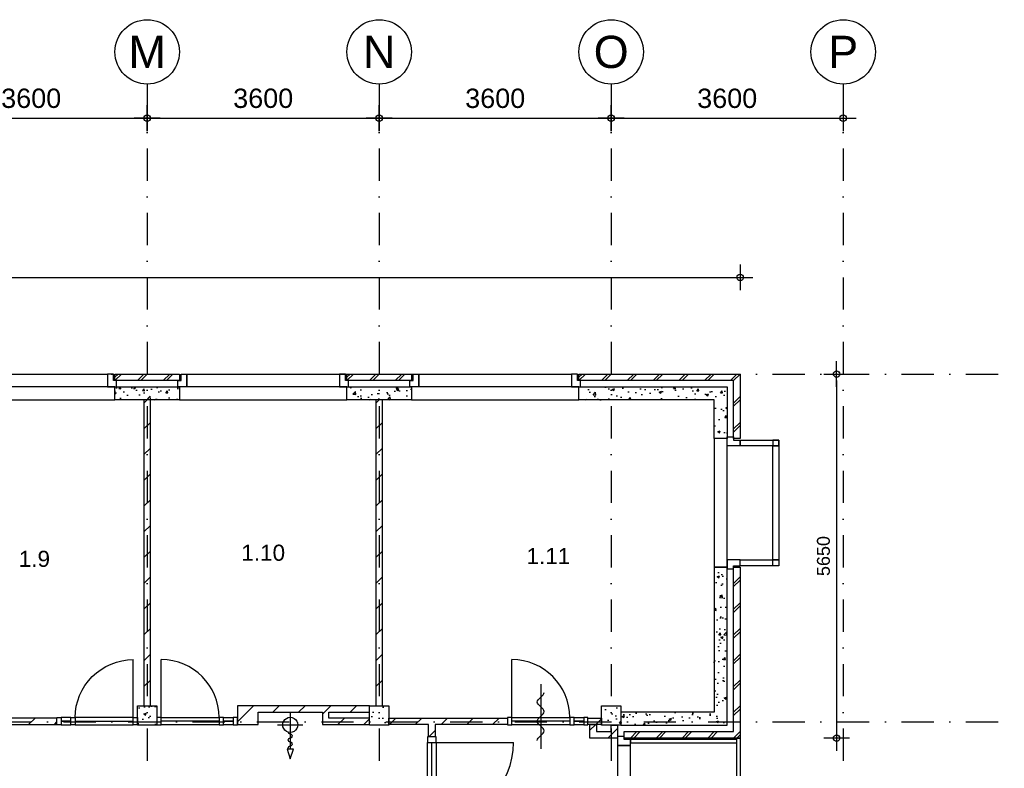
# Model space of a CAD drawing. Header units: millimetres. Extents: x -5500 to 79887, y -71178 to 5500.
# Tile 10 of 16: x 26822 to 42100, y -6120 to 5500. Entities that reach past the tile are written whole.
import ezdxf
from ezdxf.enums import TextEntityAlignment as Align

# ---------------------------------------------------------------- set-up
doc = ezdxf.new("R2010")
doc.units = ezdxf.units.MM
doc.header["$LTSCALE"] = 100
doc.linetypes.add('p_stramien$0$DASHDOT', pattern=[1, 0.5, -0.25, 0, -0.25])
for name, color, linetype in [('A--A21--_BUITENWAND', 9, 'Continuous'), ('A--A22--_BINNENWAND', 9, 'Continuous'), ('A--A28--_KONSTRUKTIES', 9, 'Continuous'), ('A--L21--_BUITENWAND', 4, 'Continuous'), ('A--L22--_BINNENWAND', 7, 'Continuous'), ('A--L27--_DAKEN', 7, 'Continuous'), ('A--L28--_KONSTRUKTIES', 4, 'Continuous'), ('A--L31--_BUITENKOZIJN', 4, 'Continuous'), ('A--L32--_BINNENKOZIJN', 4, 'Continuous'), ('A--L65--_BEVEILIGING', 1, 'Continuous'), ('A--M$1A_MAATVOERING', 1, 'Continuous'), ('A--T$1A_0_25MM', 4, 'Continuous'), ('p_stramien$0$A--L$7A-_STRAMIEN', 250, 'p_stramien$0$DASHDOT'), ('p_stramien$0$A--M$1A_MAATVOERING', 1, 'Continuous'), ('p_stramien$0$A--T$1A_0_50MM', 3, 'Continuous')]:
    doc.layers.add(name, color=color, linetype=linetype)
doc.styles.add('p_stramien$0$TEXT-0_30', font='arial.ttf', dxfattribs={"height": 300})
doc.styles.add('p_stramien$0$TEXT-0_50', font='arial.ttf', dxfattribs={"height": 500})
doc.styles.add('TEXT-0_20', font='arial.ttf', dxfattribs={"height": 200})
doc.styles.add('TEXT-0_25', font='arial.ttf', dxfattribs={"height": 250})
doc.dimstyles.new('DIM-2', dxfattribs={"dimscale": 100, "dimtxt": 2, "dimasz": 1, "dimexe": 0, "dimexo": 0, "dimgap": 0, "dimtad": 0, "dimdec": 0, "dimzin": 0, "dimdsep": 46, "dimtxsty": 'TEXT-0_20', "dimblk1": 'MAATPUNT', "dimblk2": 'MAATPUNT', "dimsah": 1, "dimcen": 0, "dimse1": 1, "dimse2": 1, "dimclrd": 9, "dimclre": 1, "dimclrt": 2, "dimazin": 0, "dimtfac": 0.75, "dimtdec": 0, "dimtix": 1, "dimtmove": 2, "dimatfit": 3, "dimfxl": 0, "dimtvp": 1, "dimtolj": 1, "dimtzin": 0, "dimarcsym": 0})
doc.dimstyles.new('p_stramien$0$DIM-3', dxfattribs={"dimscale": 100, "dimtxt": 3, "dimasz": 1, "dimexe": 0, "dimexo": 0, "dimgap": 0, "dimtad": 0, "dimdec": 0, "dimzin": 0, "dimdsep": 46, "dimtxsty": 'p_stramien$0$TEXT-0_30', "dimblk1": 'p_stramien$0$MAATPUNT', "dimblk2": 'p_stramien$0$MAATPUNT', "dimsah": 1, "dimcen": 0, "dimse1": 1, "dimse2": 1, "dimclrd": 9, "dimclre": 1, "dimclrt": 3, "dimazin": 0, "dimtfac": 0.75, "dimtdec": 0, "dimtix": 1, "dimtmove": 2, "dimatfit": 3, "dimfxl": 0, "dimtvp": 1, "dimtolj": 1, "dimtzin": 0, "dimarcsym": 0})
pattern_1 = [(45, (0, 50), (-200, 200), []), (45, (50, 50), (-200, 200), [])]
pattern_2 = [(45, (0, 0), (-200, 200), [])]

# ---------------------------------------------------------------- blocks, each defined once
blk = doc.blocks.new('bu_koz_2600')
at = {"layer": 'A--L21--_BUITENWAND', "color": 9}
blk.add_lwpolyline([(0, -300), (2600, -300), (2600, -100), (0, -100)], close=True, dxfattribs=at)
at = {"layer": 'A--L31--_BUITENKOZIJN', "color": 1}
for points in [[(-25, 0), (25, 0), (25, 100), (115, 100), (115, -100), (-25, -100), (-25, 0)], [(2625, 0), (2575, 0), (2575, 100), (2485, 100), (2485, -100), (2625, -100), (2625, 0)]]:
    blk.add_lwpolyline(points, dxfattribs=at)
at = {"layer": 'A--L31--_BUITENKOZIJN', "color": 9}
blk.add_lwpolyline([(115, 100), (2485, 100), (2485, -100), (115, -100)], close=True, dxfattribs=at)
blk = doc.blocks.new('bi_koz_1250')
at = {"layer": 'A--L32--_BINNENKOZIJN', "color": 1}
for points in [[(-57, -67), (57, -67), (57, 0), (-57, 0)], [(0, -67), (57, -67), (57, -967), (0, -967)], [(-57, -1034), (57, -1034), (57, -967), (-57, -967)], [(-57, -1250), (57, -1250), (57, -1183), (-57, -1183)]]:
    blk.add_lwpolyline(points, close=True, dxfattribs=at)
at = {"layer": 'A--L32--_BINNENKOZIJN', "color": 9}
for points in [[(-57, -67), (57, -67), (57, -967), (-57, -967)], [(-57, -1034), (0, -1034), (0, -1183), (-57, -1183)], [(0, -1034), (57, -1034), (57, -1183), (0, -1183)]]:
    blk.add_lwpolyline(points, close=True, dxfattribs=at)
blk.add_lwpolyline([(57, -67), (957, -67)], dxfattribs=at)
blk.add_arc((57, -67), 900, 270, 0, dxfattribs=at)
blk = doc.blocks.new('bi_koz_2090')
at = {"color": 9}
blk.add_lwpolyline([(67.5, -90), (1267.5, -90)], dxfattribs=at)
at = {"layer": 'A--L32--_BINNENKOZIJN', "color": 1}
for points in [[(-67.5, -90), (67.5, -90), (67.5, 0), (-67.5, 0)], [(0, -90), (67.5, -90), (67.5, -1290), (0, -1290)], [(-67.5, -1380), (67.5, -1380), (67.5, -1290), (-67.5, -1290)], [(-67.5, -2090), (67.5, -2090), (67.5, -2000), (-67.5, -2000)]]:
    blk.add_lwpolyline(points, close=True, dxfattribs=at)
at = {"layer": 'A--L32--_BINNENKOZIJN', "color": 9}
for points in [[(-67.5, -90), (67.5, -90), (67.5, -1290), (-67.5, -1290)], [(-67.5, -1380), (0, -1380), (0, -2000), (-67.5, -2000)], [(0, -1380), (67.5, -1380), (67.5, -2000), (0, -2000)]]:
    blk.add_lwpolyline(points, close=True, dxfattribs=at)
blk.add_arc((67.5, -90), 1200, 270, 0, dxfattribs=at)
blk = doc.blocks.new('brand_slh')
at = {"layer": 'A--L65--_BEVEILIGING', "color": 1, "linetype": 'Continuous'}
for p, q in [((0, 196), (0, -195)), ((-196, 0), (379, 0))]:
    blk.add_line(p, q, dxfattribs=at)
at = {"layer": 'A--L65--_BEVEILIGING'}
blk.add_lwpolyline([(379, -50), (379, 50), (529, 0), (379, -50)], dxfattribs=at)
at = {"layer": 'A--L65--_BEVEILIGING', "color": 1, "linetype": 'Continuous'}
for centre, major_axis, start_param, end_param in [((0, 0), (82.9, 82.9), 5.497787, 8.63938), ((0, 0), (82.9, 82.9), 2.356194, 5.497787), ((109, 0), (22.4, 22.4), 5.504308, 6.956896), ((172, 0), (-22.1, 22.1), 0.785398, 3.926991), ((234, 0), (-22.1, 22.1), 3.926991, 7.068583), ((297, 0), (-22.1, 22.1), 0.785398, 3.926991), ((360, 0), (-22.3, 22.3), -0.778194, 0.778194)]:
    blk.add_ellipse(centre, major_axis=major_axis, ratio=1, start_param=start_param, end_param=end_param, dxfattribs=at)
blk = doc.blocks.new('bu_koz_2090')
at = {"layer": 'A--L31--_BUITENKOZIJN', "color": 1}
for points in [[(-100, -115), (100, -115), (100, -25), (0, -25), (0, 25), (-100, 25), (-100, -115)], [(-100, -1975), (100, -1975), (100, -2065), (0, -2065), (0, -2115), (-100, -2115), (-100, -1975)]]:
    blk.add_lwpolyline(points, dxfattribs=at)
at = {"layer": 'A--L31--_BUITENKOZIJN', "color": 9}
blk.add_lwpolyline([(-100, -115), (-100, -1975), (100, -1975), (100, -115)], close=True, dxfattribs=at)
blk = doc.blocks.new('brand_zs')
at = {"layer": 'A--L65--_BEVEILIGING'}
blk.add_lwpolyline([(-298, 50, -0.198912), (-263, 35), (-185, -43, 0.414214), (-114, -43), (-35, 35, -0.414214), (35, 35), (114, -43, 0.414214), (185, -43), (263, 35, -0.414214), (334, 35), (412, -43, 0.203344), (448, -58)], format="xyb", dxfattribs=at)
blk.add_lwpolyline([(573, -4), (-427, -4)], dxfattribs=at)
blk = doc.blocks.new('p_stramien$0$stramien')
at = {"layer": 'p_stramien$0$A--M$1A_MAATVOERING', "color": 1}
blk.add_circle((0, 0), 500, dxfattribs=at)
at = {"layer": 'p_stramien$0$A--T$1A_0_50MM', "style": 'p_stramien$0$TEXT-0_50'}
blk.add_attdef('AS', text='', height=500, dxfattribs=at).set_placement((0, 0), align=Align.MIDDLE_CENTER)
blk = doc.blocks.new('p_stramien$0$MAATPUNT')
at = {"color": 9, "linetype": 'Continuous'}
for p, q in [((0, 2), (0, -2)), ((-2, 0), (2, 0))]:
    blk.add_line(p, q, dxfattribs=at)
at = {"color": 1, "linetype": 'Continuous'}
blk.add_circle((0, 0), 0.5, dxfattribs=at)
blk = doc.blocks.new('*D329')
at = {"layer": 'p_stramien$0$A--M$1A_MAATVOERING', "color": 9, "lineweight": -2}
blk.add_line((25300, 3971), (28700, 3971), dxfattribs=at)
at = {"layer": 'p_stramien$0$A--M$1A_MAATVOERING', "color": 9, "lineweight": -2, "xscale": 100, "yscale": 100, "zscale": 100, "rotation": 180}
blk.add_blockref('p_stramien$0$MAATPUNT', (25200, 3971), dxfattribs=at)
at = {"layer": 'p_stramien$0$A--M$1A_MAATVOERING', "color": 9, "lineweight": -2, "xscale": 100, "yscale": 100, "zscale": 100}
blk.add_blockref('p_stramien$0$MAATPUNT', (28800, 3971), dxfattribs=at)
at = {"layer": 'p_stramien$0$A--M$1A_MAATVOERING', "color": 3, "insert": (27000, 4278), "char_height": 300, "attachment_point": 5, "style": 'p_stramien$0$TEXT-0_30'}
blk.add_mtext('\\A1;3600', dxfattribs=at)
blk = doc.blocks.new('*D328')
at = {"layer": 'p_stramien$0$A--M$1A_MAATVOERING', "color": 9, "lineweight": -2}
blk.add_line((28900, 3971), (32300, 3971), dxfattribs=at)
at = {"layer": 'p_stramien$0$A--M$1A_MAATVOERING', "color": 9, "lineweight": -2, "xscale": 100, "yscale": 100, "zscale": 100, "rotation": 180}
blk.add_blockref('p_stramien$0$MAATPUNT', (28800, 3971), dxfattribs=at)
at = {"layer": 'p_stramien$0$A--M$1A_MAATVOERING', "color": 9, "lineweight": -2, "xscale": 100, "yscale": 100, "zscale": 100}
blk.add_blockref('p_stramien$0$MAATPUNT', (32400, 3971), dxfattribs=at)
at = {"layer": 'p_stramien$0$A--M$1A_MAATVOERING', "color": 3, "insert": (30600, 4278), "char_height": 300, "attachment_point": 5, "style": 'p_stramien$0$TEXT-0_30'}
blk.add_mtext('\\A1;3600', dxfattribs=at)
blk = doc.blocks.new('*D327')
at = {"layer": 'p_stramien$0$A--M$1A_MAATVOERING', "color": 9, "lineweight": -2}
blk.add_line((32500, 3971.26223), (35900, 3971.26223), dxfattribs=at)
at = {"layer": 'p_stramien$0$A--M$1A_MAATVOERING', "color": 9, "lineweight": -2, "xscale": 100, "yscale": 100, "zscale": 100, "rotation": 180}
blk.add_blockref('p_stramien$0$MAATPUNT', (32400, 3971.26223), dxfattribs=at)
at = {"layer": 'p_stramien$0$A--M$1A_MAATVOERING', "color": 9, "lineweight": -2, "xscale": 100, "yscale": 100, "zscale": 100}
blk.add_blockref('p_stramien$0$MAATPUNT', (36000, 3971.26223), dxfattribs=at)
at = {"layer": 'p_stramien$0$A--M$1A_MAATVOERING', "color": 3, "insert": (34200, 4277.56223), "char_height": 300, "attachment_point": 5, "style": 'p_stramien$0$TEXT-0_30'}
blk.add_mtext('\\A1;3600', dxfattribs=at)
blk = doc.blocks.new('*D326')
at = {"layer": 'p_stramien$0$A--M$1A_MAATVOERING', "color": 9, "lineweight": -2}
blk.add_line((36100, 3971.26223), (39500, 3971.26223), dxfattribs=at)
at = {"layer": 'p_stramien$0$A--M$1A_MAATVOERING', "color": 9, "lineweight": -2, "xscale": 100, "yscale": 100, "zscale": 100, "rotation": 180}
blk.add_blockref('p_stramien$0$MAATPUNT', (36000, 3971.26223), dxfattribs=at)
at = {"layer": 'p_stramien$0$A--M$1A_MAATVOERING', "color": 9, "lineweight": -2, "xscale": 100, "yscale": 100, "zscale": 100}
blk.add_blockref('p_stramien$0$MAATPUNT', (39600, 3971.26223), dxfattribs=at)
at = {"layer": 'p_stramien$0$A--M$1A_MAATVOERING', "color": 3, "insert": (37800, 4277.56223), "char_height": 300, "attachment_point": 5, "style": 'p_stramien$0$TEXT-0_30'}
blk.add_mtext('\\A1;3600', dxfattribs=at)
blk = doc.blocks.new('MAATPUNT')
at = {"color": 9, "linetype": 'Continuous'}
for p, q in [((0, 2), (0, -2)), ((-2, 0), (2, 0))]:
    blk.add_line(p, q, dxfattribs=at)
at = {"color": 1, "linetype": 'Continuous'}
blk.add_circle((0, 0), 0.5, dxfattribs=at)
blk = doc.blocks.new('*D187')
at = {"layer": 'A--M$1A_MAATVOERING', "color": 9, "lineweight": -2}
blk.add_line((-100, 1500), (37900, 1500), dxfattribs=at)
at = {"layer": 'A--M$1A_MAATVOERING', "color": 9, "lineweight": -2, "xscale": 100, "yscale": 100, "zscale": 100, "rotation": 180}
blk.add_blockref('MAATPUNT', (-200, 1500), dxfattribs=at)
at = {"layer": 'A--M$1A_MAATVOERING', "color": 9, "lineweight": -2, "xscale": 100, "yscale": 100, "zscale": 100}
blk.add_blockref('MAATPUNT', (38000, 1500), dxfattribs=at)
at = {"layer": 'A--M$1A_MAATVOERING', "color": 2, "insert": (18900, 1704), "char_height": 200, "attachment_point": 5, "style": 'TEXT-0_20'}
blk.add_mtext('\\A1;38200', dxfattribs=at)
blk = doc.blocks.new('*D188')
at = {"layer": 'A--M$1A_MAATVOERING', "color": 9, "lineweight": -2}
blk.add_line((39498, -100), (39498, -5550), dxfattribs=at)
at = {"layer": 'A--M$1A_MAATVOERING', "color": 9, "lineweight": -2, "xscale": 100, "yscale": 100, "zscale": 100}
for p, rotation in [((39498, 0), 90), ((39498, -5650), 270)]:
    blk.add_blockref('MAATPUNT', p, dxfattribs=dict(at, rotation=rotation))
at = {"layer": 'A--M$1A_MAATVOERING', "color": 2, "insert": (39294, -2825), "char_height": 200, "attachment_point": 5, "rotation": 90, "style": 'TEXT-0_20'}
blk.add_mtext('\\A1;5650', dxfattribs=at)
blk = doc.blocks.new('p_stramien')
at = {"layer": 'p_stramien$0$A--L$7A-_STRAMIEN', "ltscale": 10}
for points in [[(28800, 4500), (28800, -70400)], [(32400, 4500), (32400, -70400)], [(36000, 4500), (36000, -70400)], [(39600, 4500), (39600, -70400)], [(-4500.1, 0), (42100, 0)], [(-4500.1, -5400), (42100, -5400)]]:
    blk.add_lwpolyline(points, dxfattribs=at)
at = {"layer": 'p_stramien$0$A--L$7A-_STRAMIEN', "rotation": 360}
for p, values in [((28800, 5000), {'AS': 'M'}), ((32400, 5000), {'AS': 'N'}), ((36000, 5000), {'AS': 'O'}), ((39600, 5000), {'AS': 'P'})]:
    blk.add_blockref('p_stramien$0$stramien', p, dxfattribs=at).add_auto_attribs(values)
at = {"layer": 'p_stramien$0$A--M$1A_MAATVOERING'}
for base, p1, p2, picture, middle in [((28800, 3971.3), (25200, 0), (28800, 0), '*D329', (27000, 4277.6)), ((32400, 3971.3), (28800, 0), (32400, 0), '*D328', (30600, 4277.6)), ((36000, 3971.3), (32400, 0), (36000, 0), '*D327', (34200, 4277.6)), ((39600, 3971.3), (36000, 0), (39600, 0), '*D326', (37800, 4277.6))]:
    dim = blk.add_linear_dim(base=base, p1=p1, p2=p2, dimstyle='p_stramien$0$DIM-3', dxfattribs=at)
    dim.commit()
    dim.dimension.update_dxf_attribs({"geometry": picture, "text_midpoint": middle})

msp = doc.modelspace()

# ---------------------------------------------------------------- hatches: boundary and pattern name
at = {"layer": 'A--A21--_BUITENWAND'}
h = msp.add_hatch(dxfattribs=at)
h.set_pattern_fill('BAKSTEEN', color=256, scale=100, style=0)
h.set_pattern_definition(pattern_1)
h.paths.add_polyline_path([(29300, 0), (28300, 0), (28300, -100), (29300, -100)])
h = msp.add_hatch(dxfattribs=at)
h.set_pattern_fill('BAKSTEEN', color=256, scale=100, style=0)
h.set_pattern_definition(pattern_1)
h.paths.add_polyline_path([(32900, 0), (31900, 0), (31900, -100), (32900, -100)])
h = msp.add_hatch(dxfattribs=at)
h.set_pattern_fill('BAKSTEEN', color=256, scale=100, style=0)
h.set_pattern_definition(pattern_1)
h.paths.add_polyline_path([(38000, 0), (35500, 0), (35500, -100), (37900, -100), (37900, -1000), (38000, -1000)])
h = msp.add_hatch(dxfattribs=at)
h.set_pattern_fill('CONCRETE2', color=256, scale=25, style=0)
h.paths.add_polyline_path([(29300, -200), (28300, -200), (28300, -400), (29300, -400)])
h = msp.add_hatch(dxfattribs=at)
h.set_pattern_fill('CONCRETE2', color=256, scale=25, style=0)
h.paths.add_polyline_path([(32900, -200), (31900, -200), (31900, -400), (32900, -400)])
h = msp.add_hatch(dxfattribs=at)
h.set_pattern_fill('CONCRETE2', color=256, scale=25, style=0)
h.paths.add_polyline_path([(37800, -1000), (37800, -200), (35500, -200), (35500, -400), (37600, -400), (37600, -1000)])
h = msp.add_hatch(dxfattribs=at)
h.set_pattern_fill('CONCRETE2', color=256, scale=25, style=0)
h.paths.add_polyline_path([(37600, -3000), (37600, -5250), (36150, -5250), (36150, -5450), (37800, -5450), (37800, -3000)])
h = msp.add_hatch(dxfattribs=at)
h.set_pattern_fill('BAKSTEEN', color=256, scale=100, style=0)
h.set_pattern_definition(pattern_1)
h.paths.add_polyline_path([(38000, -3000), (37900, -3000), (37900, -5550), (36200, -5550), (36200, -5650), (38000, -5650)])
at = {"layer": 'A--A22--_BINNENWAND'}
h = msp.add_hatch(dxfattribs=at)
h.set_pattern_fill('KALKZANDSTEEN', color=256, scale=100, style=0)
h.set_pattern_definition(pattern_2)
h.paths.add_polyline_path([(28750, -400), (28750, -5150), (28850, -5150), (28850, -400)])
h = msp.add_hatch(dxfattribs=at)
h.set_pattern_fill('KALKZANDSTEEN', color=256, scale=100, style=0)
h.set_pattern_definition([(45, (3600, 0), (-200, 200), [])])
h.paths.add_polyline_path([(32350, -400), (32350, -5150), (32450, -5150), (32450, -400)])
h = msp.add_hatch(dxfattribs=at)
h.set_pattern_fill('KALKZANDSTEEN', color=256, scale=100, style=0)
h.set_pattern_definition(pattern_2)
h.paths.add_polyline_path([(30200, -5150), (32250, -5150), (32250, -5250), (31620, -5250), (31620, -5340), (32250, -5340), (32250, -5440), (31520, -5440), (31520, -5250), (30520, -5250), (30520, -5440), (30200, -5440)])
h = msp.add_hatch(dxfattribs=at)
h.set_pattern_fill('KALKZANDSTEEN', color=256, scale=100, style=0)
h.set_pattern_definition(pattern_2)
h.paths.add_polyline_path([(25350, -5340), (27400, -5340), (27400, -5440), (25350, -5440)])
h = msp.add_hatch(dxfattribs=at)
h.set_pattern_fill('KALKZANDSTEEN', color=256, scale=100, style=0)
h.set_pattern_definition(pattern_2)
h.paths.add_polyline_path([(32550, -5440), (33167.5, -5440), (33167.5, -5629.1), (33267.5, -5629.1), (33267.5, -5440), (34390, -5440), (34390, -5340), (32550, -5340)])
h = msp.add_hatch(dxfattribs=at)
h.set_pattern_fill('KALKZANDSTEEN', color=256, scale=100, style=0)
h.set_pattern_definition(pattern_2)
h.paths.add_polyline_path([(35850, -5340), (35640, -5340), (35640, -5440), (35850, -5440)])
h = msp.add_hatch(dxfattribs=at)
h.set_pattern_fill('KALKZANDSTEEN', color=256, scale=100, style=0)
h.set_pattern_definition(pattern_2)
h.paths.add_polyline_path([(36100, -5650), (36100, -5450), (36000, -5450), (36000, -5550), (35770, -5550), (35770, -5440), (35670, -5440), (35670, -5650)])
at = {"layer": 'A--A28--_KONSTRUKTIES'}
h = msp.add_hatch(dxfattribs=at)
h.set_pattern_fill('CONCRETE2', color=256, scale=25, style=0)
h.paths.add_polyline_path([(28650, -5150), (28650, -5450), (28950, -5450), (28950, -5150)])
h = msp.add_hatch(dxfattribs=at)
h.set_pattern_fill('CONCRETE2', color=256, scale=25, style=0)
h.paths.add_polyline_path([(32250, -5150), (32250, -5450), (32550, -5450), (32550, -5150)])
h = msp.add_hatch(dxfattribs=at)
h.set_pattern_fill('CONCRETE2', color=256, scale=25, style=0)
h.paths.add_polyline_path([(35850, -5150), (35850, -5450), (36150, -5450), (36150, -5150)])

# ---------------------------------------------------------------- linework, layer by layer
msp.add_lwpolyline([(37950, -7722), (37950, -5650), (38000, -5650), (38000, -7722.5)])
at = {"layer": 'A--L21--_BUITENWAND', "color": 2}
for points in [[(28300, 0), (29300, 0), (29300, -100), (28300, -100)], [(31900, 0), (32900, 0), (32900, -100), (31900, -100)], [(35500, 0), (38000, 0), (38000, -1000), (37900, -1000), (37900, -100), (35500, -100)], [(37900, -3000), (38000, -3000), (38000, -5650), (36200, -5650), (36200, -5550), (37900, -5550)]]:
    msp.add_lwpolyline(points, close=True, dxfattribs=at)
at = {"layer": 'A--L21--_BUITENWAND', "color": 3}
for points in [[(28300, -200), (29300, -200), (29300, -400), (28300, -400)], [(31900, -200), (32900, -200), (32900, -400), (31900, -400)], [(37600, -3000), (37600, -5250), (36150, -5250), (36150, -5450), (37800, -5450), (37800, -3000)]]:
    msp.add_lwpolyline(points, close=True, dxfattribs=at)
msp.add_lwpolyline([(37800, -200), (37800, -1000), (37600, -1000), (37600, -400), (35500, -400), (35500, -200), (37800, -200)], dxfattribs=at)
at = {"layer": 'A--L22--_BINNENWAND', "color": 2}
for points in [[(28750, -400), (28750, -5150), (28850, -5150), (28850, -400)], [(32350, -400), (32350, -5150), (32450, -5150), (32450, -400)], [(32250, -5150), (30200, -5150), (30200, -5440), (30520, -5440), (30520, -5250), (31520, -5250), (31520, -5440), (32250, -5440), (32250, -5340), (31620, -5340), (31620, -5250), (32250, -5250)], [(27400, -5340), (25350, -5340), (25350, -5440), (27400, -5440)], [(35640, -5340), (35850, -5340), (35850, -5440), (35640, -5440)]]:
    msp.add_lwpolyline(points, close=True, dxfattribs=at)
for points in [[(33167.5, -5440), (32550, -5440), (32550, -5340), (34390, -5340), (34390, -5440), (33267.5, -5440), (33267.5, -5629.1), (33167.5, -5629.1), (33167.5, -5440)], [(36100, -5450), (36100, -5650), (35670, -5650), (35670, -5440), (35770, -5440), (35770, -5550), (36000, -5550), (36000, -5450), (36100, -5450)]]:
    msp.add_lwpolyline(points, dxfattribs=at)
at = {"layer": 'A--L27--_DAKEN'}
msp.add_lwpolyline([(36300, -5725), (37950, -5725), (37950, -5675), (36300, -5675)], close=True, dxfattribs=at)
at = {"layer": 'A--L28--_KONSTRUKTIES', "color": 3}
for points in [[(28650, -5450), (28650, -5150), (28950, -5150), (28950, -5450)], [(32250, -5450), (32250, -5150), (32550, -5150), (32550, -5450)], [(35850, -5450), (35850, -5150), (36150, -5150), (36150, -5450)]]:
    msp.add_lwpolyline(points, close=True, dxfattribs=at)
at = {"layer": 'A--L31--_BUITENKOZIJN', "color": 9}
for points in [[(37600, -1000), (37600, -3000), (37800, -3000), (37800, -1000)], [(38000, -1025), (38600, -1025), (38600, -1115), (38000, -1115)], [(38600, -1115), (38600, -2885), (38510, -2885), (38510, -1115)], [(38000, -2885), (38600, -2885), (38600, -2975), (38000, -2975)]]:
    msp.add_lwpolyline(points, close=True, dxfattribs=at)
at = {"layer": 'A--L31--_BUITENKOZIJN', "color": 1}
for points in [[(37900, -975), (37900, -1025), (38000, -1025), (38000, -1115), (37800, -1115), (37800, -975), (37900, -975)], [(37900, -3025), (37900, -2975), (38000, -2975), (38000, -2885), (37800, -2885), (37800, -3025), (37900, -3025)]]:
    msp.add_lwpolyline(points, dxfattribs=at)
for points in [[(38510, -1115), (38600, -1115), (38600, -1025), (38510, -1025)], [(38510, -2885), (38600, -2885), (38600, -2975), (38510, -2975)]]:
    msp.add_lwpolyline(points, close=True, dxfattribs=at)

# ---------------------------------------------------------------- block references
for name, p in [('p_stramien', (0, 0)), ('bu_koz_2600', (25700, -100)), ('bu_koz_2600', (29300, -100)), ('bu_koz_2600', (32900, -100)), ('bu_koz_2090', (36200, -5650))]:
    msp.add_blockref(name, p)
at = {"xscale": -1}
for name, p, rotation in [('bi_koz_1250', (28650, -5390), 270), ('brand_slh', (31020, -5445.6), 90.00000000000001)]:
    msp.add_blockref(name, p, dxfattribs=dict(at, rotation=rotation))
for name, p, rotation in [('bi_koz_1250', (28950, -5389), 90.00000000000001), ('bi_koz_1250', (34390, -5389), 90.00000000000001), ('brand_zs', (34902.7, -5389), 90)]:
    msp.add_blockref(name, p, dxfattribs=dict(rotation=rotation))
at = {"color": 2}
msp.add_blockref('bi_koz_2090', (33217.5, -5629.1), dxfattribs=at)

# ---------------------------------------------------------------- texts
at = {"layer": 'A--T$1A_0_25MM', "char_height": 100, "width": 708.694, "attachment_point": 5, "style": 'TEXT-0_25'}
for s, insert in [('\\H2.5x;1.9', (27050, -2870)), ('\\H2.5x;1.10', (30600, -2775)), ('\\H2.5x;1.11', (35025, -2825))]:
    msp.add_mtext(s, dxfattribs=dict(at, insert=insert))

# ---------------------------------------------------------------- dimensions: what is measured, and where the dimension line sits
at = {"layer": 'A--M$1A_MAATVOERING'}
dim = msp.add_linear_dim(base=(38000, 1499.6), p1=(-200, 0), p2=(38000, 0), dimstyle='DIM-2', dxfattribs=at)
dim.commit()
dim.dimension.update_dxf_attribs({"geometry": '*D187', "text_midpoint": (18900, 1703.8)})
dim = msp.add_linear_dim(base=(39497.8, -5650), p1=(38000, 0), p2=(38000, -5650), angle=90, dimstyle='DIM-2', dxfattribs=at)
dim.commit()
dim.dimension.update_dxf_attribs({"geometry": '*D188', "text_midpoint": (39293.6, -2825)})

doc.saveas('drawing.dxf')
